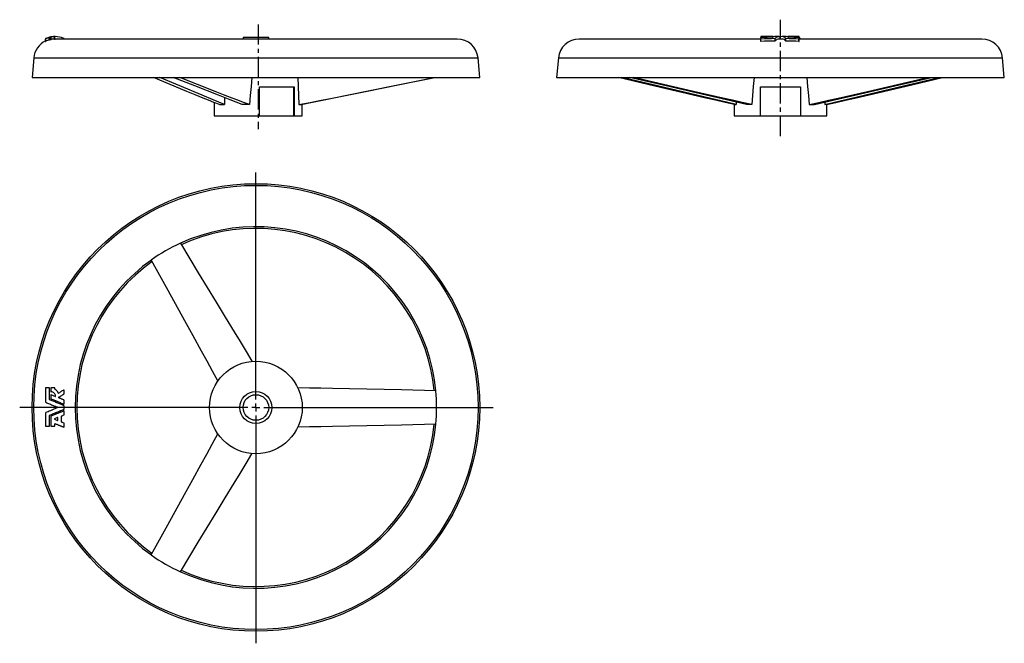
# Model space of a CAD drawing. Extents: x 86 to 836, y -526 to 488.
import ezdxf

# ---------------------------------------------------------------- set-up
doc = ezdxf.new("R2010")
doc.units = 0
doc.linetypes.add('CENTERX2', pattern=[20.32, 12.7, -2.54, 2.54, -2.54])
doc.layers.get('0').update_dxf_attribs({"linetype": 'CONTINUOUS'})
doc.layers.add('FORMAT', color=7, linetype='CONTINUOUS')

# ---------------------------------------------------------------- blocks, each defined once
blk = doc.blocks.new('SW_CENTERMARKSYMBOL_0')
at = {"layer": 'FORMAT', "color": 0}
for p, q in [((0, 5), (0, 147.02)), ((-5, 0), (-147.73, 0)), ((0, 0), (-2.5, 0)), ((0, 0), (0, 2.5)), ((0, 0), (0, -2.5)), ((0, 0), (2.5, 0)), ((5, 0), (148.46, 0)), ((0, -5), (0, -147.52))]:
    blk.add_line(p, q, dxfattribs=at)

msp = doc.modelspace()

# ---------------------------------------------------------------- linework, layer by layer
at = {"color": 7, "linetype": 'CONTINUOUS'}
for p, q in [((102.25, 474.18), (102.25, 475.68)), ((102.37, 474.24), (102.37, 475.74)), ((104.53, 475.11), (104.53, 476.61)), ((104.65, 476.65), (104.65, 476.76)), ((104.65, 475.15), (104.65, 476.65)), ((104.73, 475.28), (104.73, 476.78)), ((104.73, 475.28), (105.54, 475.46)), ((105.54, 476.95), (105.54, 476.87)), ((105.54, 475.37), (105.54, 476.87)), ((105.66, 475.39), (105.66, 476.89)), ((107.82, 477.17), (107.77, 477.17)), ((107.82, 475.66), (107.82, 477.16)), ((107.97, 477.17), (107.85, 477.17)), ((107.94, 475.66), (107.94, 477.16)), ((107.97, 477.17), (107.98, 477.17)), ((108.17, 477.17), (107.99, 477.17)), ((107.99, 475.66), (108.23, 475.65)), ((108.1, 475.67), (108.1, 477.17)), ((108.1, 475.67), (108.18, 475.66)), ((359.77, 475.67), (108.17, 475.67)), ((113.61, 475.67), (113.61, 476.08)), ((113.77, 475.67), (113.77, 476)), ((225.77, 476.67), (225.77, 475.67)), ((241.77, 476.67), (225.77, 476.67)), ((241.77, 475.67), (241.77, 476.67)), ((549.57, 475.67), (435.9, 475.67)), ((549.57, 476.59), (549.57, 476.88)), ((549.57, 474.21), (549.57, 475.71)), ((550.38, 477.16), (549.69, 477.16)), ((549.69, 476.86), (551.97, 476.9)), ((549.69, 476.63), (549.69, 476.86)), ((549.69, 474.15), (549.69, 475.65)), ((550.66, 477.16), (550.49, 477.16)), ((553.45, 477.17), (550.66, 477.17)), ((551.97, 476.68), (551.97, 476.9)), ((552.09, 476.93), (552.1, 476.94)), ((552.09, 476.68), (552.09, 476.93)), ((553.9, 476.96), (553.89, 476.95)), ((553.89, 476.95), (553.89, 476.72)), ((554.01, 476.93), (556.34, 476.95)), ((554.01, 476.72), (554.01, 476.93)), ((557.39, 477.17), (554.84, 477.17)), ((556.34, 476.75), (556.34, 476.95)), ((556.46, 476.75), (556.46, 476.96)), ((560.91, 477.17), (558.33, 477.17)), ((558.54, 474.41), (558.54, 475.91)), ((558.65, 474.45), (558.65, 475.95)), ((562.88, 475.67), (560.91, 475.67)), ((561.79, 475.67), (561.79, 476.99)), ((562.01, 475.67), (562.01, 476.99)), ((565.46, 477.17), (562.88, 477.17)), ((565.14, 474.45), (565.14, 475.95)), ((565.25, 474.41), (565.25, 475.91)), ((568.96, 477.17), (566.4, 477.17)), ((567.34, 476.76), (567.34, 476.96)), ((567.45, 476.75), (567.45, 476.95)), ((568.95, 477.16), (569.01, 477.17)), ((569.23, 477.17), (569.29, 477.16)), ((571.96, 477.17), (569.29, 477.17)), ((571.92, 477.17), (571.93, 477.17)), ((571.93, 477.17), (572.06, 477.16)), ((573.45, 477.16), (572.04, 477.16)), ((573.45, 476.65), (573.45, 476.87)), ((573.45, 474.18), (573.45, 475.68)), ((573.57, 476.61), (573.57, 476.89)), ((573.57, 474.24), (573.57, 475.74)), ((687.9, 475.67), (573.57, 475.67)), ((574.21, 475.67), (574.21, 476.08)), ((574.22, 475.67), (574.22, 476.06)), ((94.83, 463.81), (93.77, 451.67)), ((94.83, 463.81), (372.71, 463.81)), ((373.77, 451.67), (372.71, 463.81)), ((422.96, 463.81), (421.9, 451.67)), ((422.96, 463.81), (700.83, 463.81)), ((701.9, 451.67), (700.83, 463.81)), ((93.77, 451.67), (373.77, 451.67)), ((421.9, 451.67), (701.9, 451.67)), ((236.03, 445.67), (257.68, 445.67)), ((236.03, 427.67), (236.03, 445.67)), ((257.35, 445.67), (257.35, 427.67)), ((257.68, 445.67), (257.68, 427.67)), ((549.4, 445.67), (574.4, 445.67)), ((549.4, 427.67), (549.4, 445.67)), ((574.4, 445.67), (574.4, 427.67)), ((214.23, 438.94), (214.06, 434.67)), ((207.6, 435.98), (207.6, 427.67)), ((210.94, 434.67), (214.06, 434.67)), ((229.7, 434.67), (225.2, 434.67)), ((260.67, 434.67), (262.05, 434.67)), ((262.77, 427.67), (262.77, 434.81)), ((532.9, 434.73), (532.9, 427.67)), ((533.18, 434.67), (534.19, 434.67)), ((534.21, 436.13), (534.19, 434.67)), ((544.02, 434.67), (540.62, 434.67)), ((579.78, 434.67), (583.17, 434.67)), ((589.58, 436.13), (589.6, 434.67)), ((590.61, 434.67), (589.6, 434.67)), ((590.9, 427.67), (590.9, 434.73)), ((207.6, 427.67), (236.03, 427.67)), ((236.03, 427.67), (257.35, 427.67)), ((257.35, 427.67), (257.68, 427.67)), ((257.68, 427.67), (262.77, 427.67)), ((532.9, 427.67), (549.4, 427.67)), ((549.4, 427.67), (574.4, 427.67)), ((574.4, 427.67), (590.9, 427.67)), ((104.65, 250.15), (104.65, 257.39)), ((105.54, 257.39), (105.54, 255.11)), ((105.54, 253.08), (105.54, 250.74)), ((107.94, 256.71), (107.94, 257.39)), ((113.77, 253.72), (113.77, 256.06)), ((113.77, 247.43), (113.77, 249.77)), ((104.65, 233.63), (104.65, 240.23)), ((113.77, 244.17), (113.77, 246.21)), ((113.77, 240.61), (113.77, 242.95)), ((105.54, 239.64), (105.54, 233.63)), ((109.71, 238.85), (107.85, 238.08)), ((107.85, 237.86), (109.71, 237.09)), ((107.94, 233.63), (107.94, 235.04)), ((109.87, 237.2), (109.87, 238.74)), ((112.09, 236.18), (112.09, 239.76)), ((113.77, 232.99), (113.77, 235.32))]:
    msp.add_line(p, q, dxfattribs=at)
for points in [[(102.25, 475.91), (102.25, 475.87), (102.25, 475.79), (102.25, 475.68)], [(107.68, 477.16), (107.83, 477.17), (107.86, 477.17)], [(107.85, 477.17), (107.82, 477.17), (107.79, 477.16), (107.78, 477.16), (107.77, 477.16), (107.78, 477.16), (107.79, 477.16), (107.82, 477.16), (107.85, 477.17)], [(107.82, 477.16), (107.86, 477.16), (107.9, 477.16), (107.93, 477.16), (107.94, 477.16)], [(107.82, 475.66), (107.86, 475.66), (107.9, 475.66), (107.93, 475.66), (107.94, 475.66)], [(549.57, 477.15), (549.57, 477.12), (549.57, 477.06), (549.57, 476.98), (549.57, 476.88)], [(549.69, 476.63), (549.67, 476.63), (549.65, 476.62), (549.61, 476.62), (549.58, 476.6), (549.57, 476.59)], [(549.57, 476.59), (549.57, 476.33), (549.57, 476.04), (549.57, 475.71)], [(549.57, 475.71), (549.58, 475.69), (549.6, 475.67), (549.62, 475.66), (549.64, 475.66), (549.67, 475.65), (549.69, 475.65)], [(549.57, 474.21), (549.58, 474.19), (549.6, 474.17), (549.62, 474.16), (549.64, 474.16), (549.67, 474.15), (549.69, 474.15)], [(556.94, 476.76), (553.31, 476.71), (549.69, 476.63)], [(573.45, 476.65), (570.15, 476.72), (566.86, 476.76)], [(567.45, 476.95), (570.44, 476.92), (573.45, 476.87)], [(572.04, 477.16), (572.01, 477.16), (571.99, 477.16), (571.96, 477.16), (571.94, 477.16), (571.93, 477.17), (571.92, 477.17), (571.92, 477.17)], [(573.57, 476.61), (573.56, 476.62), (573.54, 476.63), (573.5, 476.64), (573.48, 476.65), (573.45, 476.65)], [(573.45, 475.68), (573.48, 475.68), (573.5, 475.69), (573.52, 475.69), (573.54, 475.7), (573.56, 475.72), (573.57, 475.74)], [(573.45, 474.18), (573.48, 474.18), (573.5, 474.19), (573.52, 474.19), (573.54, 474.2), (573.56, 474.22), (573.57, 474.24)], [(573.57, 476.89), (573.57, 476.99), (573.57, 477.07), (573.57, 477.12), (573.57, 477.16)], [(573.57, 475.74), (573.57, 476.06), (573.57, 476.35), (573.57, 476.61)], [(574.21, 476.08), (574.22, 476.07), (574.22, 476.06)], [(210.94, 434.67), (207.56, 436), (204.19, 437.36), (200.81, 438.74), (195.75, 440.83), (190.68, 442.93), (180.23, 447.29), (169.78, 451.67)], [(214.06, 434.67), (210.59, 436.1), (207.13, 437.55), (200.19, 440.46), (186.31, 446.31), (173.64, 451.67)], [(225.2, 434.67), (221.49, 436.1), (217.78, 437.55), (210.36, 440.46), (195.53, 446.31), (182, 451.67)], [(229.7, 434.67), (226.12, 436), (222.54, 437.36), (218.97, 438.74), (213.61, 440.83), (208.26, 442.93), (197.21, 447.29), (186.16, 451.67)], [(231.34, 451.67), (230.79, 446.05), (230.25, 440.38), (229.7, 434.67)], [(260.01, 451.67), (260.24, 446.05), (260.46, 440.38), (260.67, 434.67)], [(260.67, 434.67), (267.63, 436), (274.58, 437.36), (281.53, 438.74), (291.95, 440.83), (302.37, 442.93), (323.87, 447.29), (345.37, 451.67)], [(262.05, 434.67), (269.23, 436.1), (276.41, 437.55), (290.76, 440.46), (319.46, 446.31), (345.67, 451.67)], [(533.18, 434.67), (527.22, 436), (521.25, 437.36), (515.29, 438.74), (506.35, 440.83), (497.42, 442.93), (478.97, 447.29), (460.52, 451.67)], [(534.19, 434.67), (528.04, 436.1), (521.9, 437.55), (509.6, 440.46), (485.02, 446.31), (462.58, 451.67)], [(540.62, 434.67), (534.33, 436.1), (528.05, 437.55), (515.48, 440.46), (490.34, 446.31), (467.4, 451.67)], [(544.02, 434.67), (537.93, 436), (531.85, 437.36), (525.78, 438.74), (516.67, 440.83), (507.56, 442.93), (488.77, 447.29), (469.98, 451.67)], [(545.34, 451.67), (544.89, 446.05), (544.45, 440.38), (544.02, 434.67)], [(578.45, 451.67), (578.9, 446.05), (579.34, 440.38), (579.78, 434.67)], [(579.78, 434.67), (585.86, 436), (591.94, 437.36), (598.01, 438.74), (607.12, 440.83), (616.23, 442.93), (635.02, 447.29), (653.81, 451.67)], [(583.17, 434.67), (589.46, 436.1), (595.75, 437.55), (608.32, 440.46), (633.45, 446.31), (656.39, 451.67)], [(589.6, 434.67), (595.75, 436.1), (601.9, 437.55), (614.19, 440.46), (638.77, 446.31), (661.21, 451.67)], [(590.61, 434.67), (596.58, 436), (602.54, 437.36), (608.5, 438.74), (617.44, 440.83), (626.38, 442.93), (644.83, 447.29), (663.27, 451.67)], [(186.57, 347.95), (197.76, 329.49), (208.94, 311.02), (214.54, 301.79), (220.13, 292.56), (223.86, 286.41), (227.6, 280.25), (231.34, 274.09)], [(168.38, 337.44), (178.78, 318.53), (189.17, 299.61), (194.37, 290.15), (199.57, 280.69), (203.03, 274.38), (206.5, 268.06), (209.96, 261.75)], [(102.25, 257.39), (102.25, 254.46), (102.25, 251.51), (102.25, 248.55)], [(104.53, 257.51), (103.78, 257.51), (103.06, 257.51), (102.37, 257.51)], [(107.82, 257.51), (107.26, 257.51), (106.73, 257.51), (106.18, 257.51), (105.66, 257.51)], [(108.23, 252.14), (107.7, 252.36), (107.2, 252.57), (106.7, 252.78), (106.19, 252.99), (105.7, 253.19)], [(110.34, 251.47), (110.82, 251.78), (111.36, 252.12), (111.82, 252.42), (112.31, 252.73), (112.78, 253.03), (113.26, 253.33), (113.72, 253.62)], [(113.59, 256.16), (113.15, 255.88), (112.7, 255.6), (112.25, 255.31), (111.79, 255.02), (111.31, 254.71), (110.84, 254.41), (110.38, 254.12)], [(346.36, 255.69), (324.78, 256.15), (303.2, 256.6), (292.41, 256.83), (281.61, 257.06), (274.42, 257.22), (267.22, 257.37), (260.01, 257.53)], [(102.33, 248.44), (102.92, 248.19), (103.53, 247.94), (104.14, 247.68), (104.76, 247.43), (105.39, 247.17), (106.03, 246.9), (106.5, 246.71), (106.99, 246.5), (107.46, 246.31), (107.96, 246.1), (108.43, 245.91), (108.93, 245.7), (109.38, 245.51), (109.89, 245.3)], [(113.7, 246.32), (113.19, 246.53), (112.64, 246.76), (112.09, 246.99), (111.55, 247.21), (110.99, 247.44), (110.43, 247.68), (109.87, 247.91), (109.29, 248.15), (108.69, 248.4), (108.14, 248.62), (107.55, 248.87), (107, 249.1), (106.42, 249.34), (105.86, 249.57), (105.28, 249.81), (104.73, 250.04)], [(105.61, 250.63), (106.17, 250.4), (106.75, 250.16), (107.31, 249.93), (107.88, 249.69), (108.13, 249.59), (108.39, 249.48), (108.66, 249.37), (108.89, 249.27), (109.14, 249.17), (109.4, 249.06), (109.68, 248.95), (110.23, 248.72), (110.86, 248.46), (111.41, 248.23), (111.99, 247.99), (112.53, 247.76), (113.08, 247.54), (113.61, 247.32)], [(113.7, 249.88), (113.35, 250.02), (112.98, 250.18), (112.62, 250.32), (112.25, 250.48), (111.89, 250.63), (111.69, 250.71), (111.47, 250.8), (111.24, 250.9), (111.06, 250.97), (110.88, 251.05), (110.66, 251.14), (110.48, 251.21), (110.36, 251.26)], [(102.25, 241.83), (102.25, 239.1), (102.25, 236.37), (102.25, 233.63)], [(109.89, 245.08), (109.38, 244.87), (108.93, 244.68), (108.43, 244.48), (107.97, 244.28), (107.48, 244.08), (107.01, 243.89), (106.52, 243.68), (106.05, 243.49), (105.28, 243.17), (104.53, 242.86), (103.78, 242.55), (103.04, 242.24), (102.33, 241.95)], [(104.73, 240.34), (105.35, 240.6), (105.99, 240.87), (106.62, 241.13), (107.26, 241.39), (107.54, 241.51), (107.83, 241.63), (108.13, 241.75), (108.41, 241.87), (108.69, 241.98), (108.98, 242.11), (109.29, 242.23), (109.93, 242.5), (110.59, 242.77), (111.25, 243.04), (111.87, 243.3), (112.49, 243.56), (113.11, 243.82), (113.7, 244.06)], [(113.61, 243.06), (113.2, 242.89), (112.76, 242.71), (112.35, 242.54), (111.91, 242.36), (111.47, 242.18), (111.3, 242.11), (111.15, 242.04), (111, 241.98), (110.83, 241.91), (110.62, 241.83), (110.42, 241.74), (110.28, 241.69), (110.17, 241.64), (110, 241.57), (109.84, 241.5), (109.7, 241.44), (109.16, 241.22), (108.68, 241.02), (108.15, 240.8), (107.66, 240.6), (107.13, 240.38), (106.63, 240.17), (106.11, 239.96), (105.61, 239.75)], [(112.17, 239.87), (112.57, 240.03), (112.94, 240.19), (113.33, 240.35), (113.7, 240.5)], [(108.1, 235.15), (108.49, 234.99), (108.89, 234.83), (109.28, 234.67), (109.67, 234.51), (109.9, 234.41), (110.13, 234.31), (110.34, 234.23), (110.41, 234.2), (110.49, 234.17), (110.56, 234.13), (110.64, 234.1), (110.73, 234.07), (110.81, 234.03), (110.9, 234), (110.97, 233.97), (111.07, 233.92), (111.21, 233.87), (111.35, 233.81), (111.46, 233.76), (111.55, 233.72), (111.66, 233.68), (111.78, 233.63), (112.11, 233.49), (112.44, 233.36), (112.83, 233.2), (113.22, 233.03), (113.61, 232.88)], [(113.7, 235.44), (113.33, 235.59), (112.94, 235.75), (112.57, 235.9), (112.17, 236.07)], [(346.36, 234.69), (324.78, 234.23), (303.2, 233.78), (292.41, 233.55), (281.61, 233.32), (274.42, 233.16), (267.22, 233.01), (260.01, 232.85)], [(102.37, 233.51), (103.06, 233.51), (103.78, 233.51), (104.53, 233.51)], [(105.66, 233.51), (106.18, 233.51), (106.73, 233.51), (107.26, 233.51), (107.82, 233.51)], [(168.38, 152.94), (178.78, 171.85), (189.17, 190.77), (194.37, 200.23), (199.57, 209.69), (203.03, 216), (206.5, 222.32), (209.96, 228.64)], [(186.57, 142.44), (197.76, 160.9), (208.94, 179.36), (214.54, 188.59), (220.13, 197.82), (223.86, 203.98), (227.6, 210.13), (231.34, 216.29)]]:
    msp.add_lwpolyline(points, dxfattribs=at)
for radius in [140, 138.94, 29, 10, 8]:
    msp.add_circle((233.77, 245.19), radius, dxfattribs=at)
for centre, radius, start, end in [((107.77, 462.68), 12.99, 115.1535, 175), ((102.97, 474.54), 1.55, 114.46655, 117.51551), ((101.97, 476.44), 0.807, 290.47161, 299.9025), ((101.97, 474.94), 0.804, 290.4586, 299.91551), ((107.74, 464.46), 12.71, 90.5609, 115.24317), ((108.31, 464.1), 13.07, 106.79272, 117.01529), ((108.3, 462.61), 13.05, 106.78844, 117.01956), ((104.24, 477.72), 1.15, 284.75757, 291.01911), ((104.24, 476.22), 1.15, 284.75473, 291.02195), ((105.07, 475.32), 1.5, 103.45346, 106.37797), ((105.07, 473.82), 1.5, 103.44944, 106.38199), ((107.7, 465.16), 12, 93.21175, 104.36087), ((105.9, 475.28), 1.71, 99.64019, 102.16503), ((105.26, 478.61), 1.76, 278.90281, 282.88662), ((105.26, 477.11), 1.76, 278.90087, 282.88856), ((107.77, 465.32), 11.85, 89.97735, 100.51503), ((108.31, 464.07), 13.09, 92.17183, 101.70513), ((108.31, 462.58), 13.09, 92.16924, 101.70772), ((108.13, 468.38), 8.78, 90.18012, 91.26288), ((108.13, 466.88), 8.78, 90.18012, 91.26288), ((108.17, 463.03), 14.14, 67.36809, 90.25552), ((113.16, 474.93), 1.23, 60.35278, 68.89781), ((359.77, 462.68), 12.99, 5, 90), ((435.9, 462.68), 12.99, 90, 175), ((549.66, 476.41), 0.754, 87.79482, 96.93163), ((549.67, 477.05), 0.192, 240.30799, 277.53827), ((561.27, 234.23), 241.7, 90.64742, 92.74585), ((561.26, 232.99), 241.44, 90.64627, 92.74701), ((550.38, 480.14), 2.98, 269.96567, 272.00749), ((552, 477.08), 0.186, 263.23568, 301.87725), ((553.83, 471.32), 5.9, 81.64055, 107.0598), ((553.98, 477.1), 0.18, 240.16902, 279.53137), ((554.82, 474.99), 2.18, 89.52171, 115.11893), ((556.36, 477.3), 0.348, 268.08038, 286.58721), ((557.38, 474.94), 2.22, 77.41812, 114.53663), ((556.95, 477.02), 0.257, 267.41473, 292.76947), ((558.33, 474.82), 2.35, 89.92797, 123.11661), ((558.55, 476.07), 0.158, 266.38195, 309.70544), ((558.55, 474.57), 0.158, 266.34458, 309.74281), ((560.9, 474.42), 2.72, 71.0485, 145.70187), ((561.05, 472.68), 2.98, 92.69648, 143.61703), ((561.9, 477.44), 0.462, 256.10375, 283.89625), ((562.9, 474.44), 2.71, 34.00118, 109.24846), ((562.65, 472.52), 3.15, 37.79414, 85.86587), ((565.24, 476.07), 0.158, 230.30007, 273.61255), ((565.24, 474.57), 0.158, 230.26335, 273.64926), ((562.45, 231.24), 244.69, 87.42344, 89.34435), ((562.48, 230.79), 243.64, 87.4193, 89.34849), ((565.43, 474.73), 2.43, 57.34234, 89.3244), ((566.41, 474.93), 2.23, 65.61251, 102.33444), ((566.84, 477.02), 0.257, 247.2354, 272.58041), ((567.44, 477.3), 0.347, 253.40785, 271.92456), ((569.12, 483.39), 6.23, 268.94701, 270.98765), ((573.48, 476.31), 0.852, 83.89871, 91.98212), ((573.48, 477.04), 0.172, 260.1108, 301.67864), ((571.13, 473.09), 4.29, 44.19354, 55.38717), ((687.9, 462.68), 12.99, 5, 90), ((233.77, 245.19), 113.06, 5.32401, 114.67599), ((233.77, 245.19), 112, 5.39298, 114.60702), ((233.77, 245.19), 113.08, 114.6706, 125.3294), ((233.77, 245.19), 113.06, 125.32401, 234.67599), ((233.77, 245.19), 112, 125.39298, 234.60702), ((102.37, 257.39), 0.12, 90.01691, 179.98309), ((104.53, 257.39), 0.12, 0.01838, 89.98162), ((105.66, 257.39), 0.12, 90.00794, 179.99206), ((105.66, 255.11), 0.12, 180.01583, 272.12704), ((105.66, 253.08), 0.12, 67.50916, 179.99084), ((105.75, 252.35), 2.65, 357.84937, 92.00926), ((107.82, 257.39), 0.12, 0.01188, 89.98812), ((108.06, 256.71), 0.12, 180.01848, 242.15284), ((105.76, 252.36), 4.8, 22.24502, 62.18271), ((110.31, 254.22), 0.12, 202.26577, 302.49062), ((113.65, 256.06), 0.12, 0.00386, 122.49614), ((113.65, 253.72), 0.12, 302.52154, 359.97846), ((233.77, 245.19), 113.08, 354.6706, 5.3294), ((102.37, 248.55), 0.12, 180.0012, 247.4988), ((104.77, 250.15), 0.12, 180.01542, 247.48458), ((105.66, 250.74), 0.12, 180.01051, 247.48949), ((108.28, 252.25), 0.12, 247.50897, 357.7068), ((110.41, 251.37), 0.12, 122.50668, 247.49332), ((113.65, 247.43), 0.12, 247.50962, 359.99038), ((113.65, 249.77), 0.12, 0.00049, 67.49951), ((102.37, 241.83), 0.12, 112.52154, 179.97846), ((104.77, 240.23), 0.12, 112.50857, 179.99143), ((109.85, 245.19), 0.12, 292.50769, 67.49231), ((113.65, 242.95), 0.12, 0.0064, 112.4936), ((113.65, 246.21), 0.12, 0.00024, 67.49976), ((113.65, 244.17), 0.12, 292.52284, 359.97716), ((113.65, 240.61), 0.12, 292.52283, 359.97717), ((105.66, 239.64), 0.12, 112.5141, 179.9859), ((107.89, 237.97), 0.12, 112.50723, 247.49277), ((108.06, 235.04), 0.12, 67.50943, 179.99057), ((109.75, 238.74), 0.12, 0.00936, 112.49064), ((109.75, 237.2), 0.12, 247.50928, 359.99072), ((112.21, 239.76), 0.12, 112.50553, 179.99447), ((112.21, 236.18), 0.12, 180.0159, 247.4841), ((113.65, 235.32), 0.12, 0.00061, 67.49939), ((233.77, 245.19), 113.06, 245.32401, 354.67599), ((233.77, 245.19), 112, 245.39298, 354.60702), ((102.37, 233.63), 0.12, 180.00813, 269.99187), ((104.53, 233.63), 0.12, 270.0078, 359.9922), ((105.66, 233.63), 0.12, 180.01927, 269.98073), ((107.82, 233.63), 0.12, 270.01185, 359.98815), ((113.65, 232.99), 0.12, 247.50698, 359.99302), ((233.77, 245.19), 113.08, 234.6706, 245.3294)]:
    msp.add_arc(centre, radius, start, end, dxfattribs=at)
at = {"layer": 'FORMAT', "linetype": 'CENTERX2'}
for p, q in [((561.9, 414.98), (561.9, 487.77)), ((235.19, 484.86), (235.19, 419.37))]:
    msp.add_line(p, q, dxfattribs=at)

# ---------------------------------------------------------------- block references
at = {"layer": 'FORMAT'}
msp.add_blockref('SW_CENTERMARKSYMBOL_0', (233.77, 245.19), dxfattribs=at)

doc.saveas('drawing.dxf')
